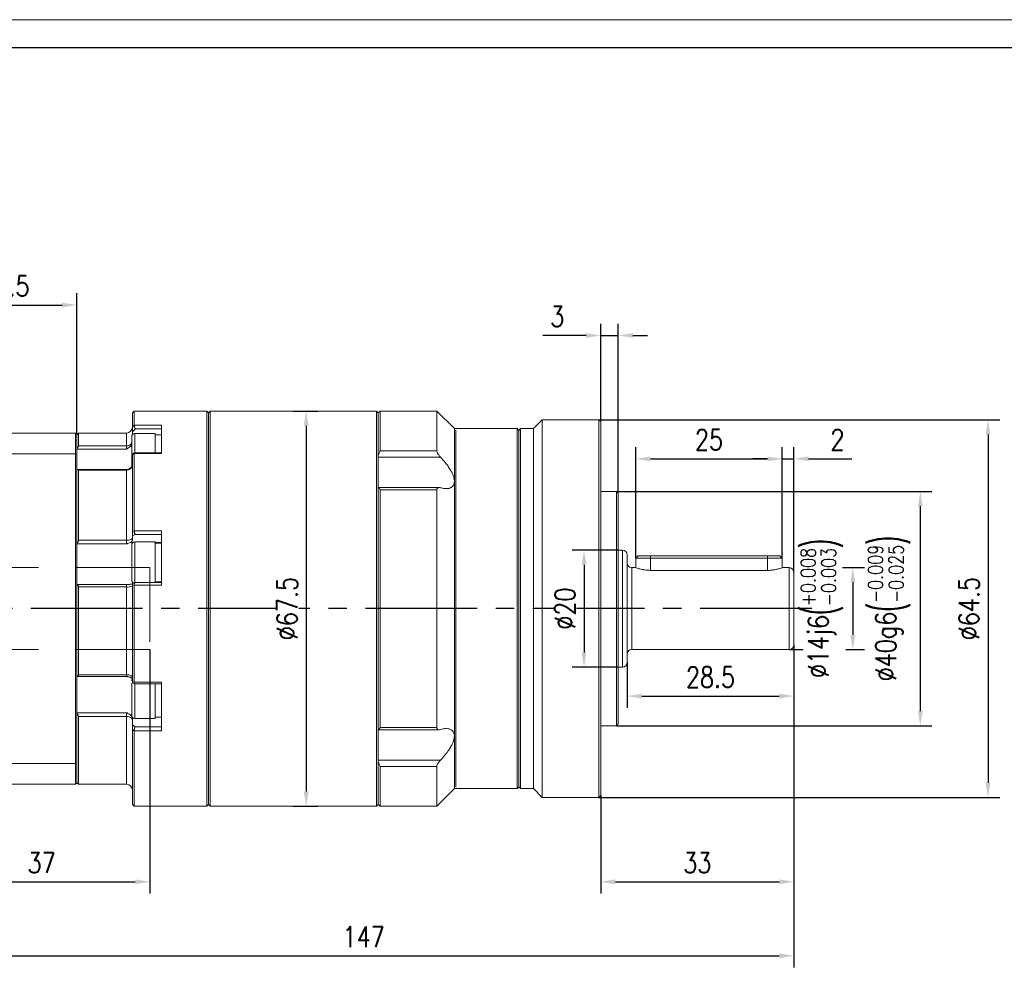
# Model space of a CAD drawing. Header units: millimetres. Extents: x 1841 to 2246, y 1020 to 1307.
# Tile 3 of 4: x 1988 to 2156, y 1142 to 1307. Entities that reach past the tile are written whole.
import ezdxf

# ---------------------------------------------------------------- set-up
doc = ezdxf.new("R2010")
doc.units = ezdxf.units.MM
doc.set_wipeout_variables(frame=1)
doc.header["$PDSIZE"] = -5
doc.linetypes.add('CENTER2', pattern=[28.575, 19.05, -3.175, 3.175, -3.175])
doc.linetypes.add('DASHED2', pattern=[9.525, 6.35, -3.175])
doc.layers.get('0').update_dxf_attribs({"lineweight": 18})
doc.layers.get('Defpoints').update_dxf_attribs({"lineweight": 18})
for name, color, linetype in [('1轮廓实线层', 7, 'Continuous'), ('3中心线层', 1, 'CENTER2'), ('4虚线层', 6, 'DASHED2'), ('7标注层', 4, 'Continuous')]:
    doc.layers.add(name, color=color, linetype=linetype)
doc.layers.add('SLD-0', color=7, linetype='Continuous', lineweight=18)
doc.styles.add('TH_GBDIM', font='romans.shx', dxfattribs={"width": 0.8, "bigfont": 'gbcbig.shx'})
doc.dimstyles.new('TH_GBDIM', dxfattribs={"dimtxt": 3.5, "dimasz": 2.5, "dimexe": 2, "dimexo": 0, "dimgap": 1.5, "dimtad": 1, "dimdec": 1, "dimdsep": 46, "dimtxsty": 'TH_GBDIM', "dimcen": 2.5, "dimclrd": 130, "dimclre": 130, "dimclrt": 3, "dimadec": 0, "dimazin": 2, "dimtfac": 0.714286, "dimtdec": 1, "dimtmove": 0, "dimatfit": 3, "dimfxl": 1, "dimtzin": 0, "dimlwd": -1, "dimlwe": -1, "dimarcsym": 0})

# ---------------------------------------------------------------- blocks, each defined once
blk = doc.blocks.new('*D12')
at = {"layer": '7标注层', "color": 130}
for p, q in [((2090.1, 1226.41), (2143.98, 1226.41)), ((2141.98, 1223.91), (2141.98, 1188.91)), ((2090.1, 1186.41), (2143.98, 1186.41))]:
    blk.add_line(p, q, dxfattribs=at)
for points in [[(2142.4, 1223.91), (2141.57, 1223.91), (2141.98, 1226.41)], [(2141.57, 1188.91), (2142.4, 1188.91), (2141.98, 1186.41)]]:
    blk.add_solid(points, dxfattribs=at)
at = {"layer": 'Defpoints', "color": 0}
for p in [(2090.1, 1226.41), (2090.1, 1186.41), (2141.98, 1186.41)]:
    blk.add_point(p, dxfattribs=at)
at = {"layer": '7标注层', "color": 3, "insert": (2136.68, 1206.41), "char_height": 3.5, "attachment_point": 5, "rotation": 90, "style": 'TH_GBDIM'}
blk.add_mtext('{\\A1;{%%c40}{}{g6\\H0.7143x;{\\H2x;\\W0.5;(}\\S-0.009^ -0.025;{\\H2x;\\W0.5;)}}}', dxfattribs=at)
blk = doc.blocks.new('*D15')
at = {"layer": '7标注层', "color": 130}
for p, q in [((2010.4, 1199.41), (2010.4, 1157.74)), ((1973.4, 1176.61), (1973.4, 1157.74)), ((1975.9, 1159.74), (2007.9, 1159.74))]:
    blk.add_line(p, q, dxfattribs=at)
for points in [[(1975.9, 1160.15), (1975.9, 1159.32), (1973.4, 1159.74)], [(2007.9, 1159.32), (2007.9, 1160.15), (2010.4, 1159.74)]]:
    blk.add_solid(points, dxfattribs=at)
at = {"layer": 'Defpoints', "color": 0}
for p in [(2010.4, 1199.41), (1973.4, 1176.61), (2010.4, 1159.74)]:
    blk.add_point(p, dxfattribs=at)
at = {"layer": '7标注层', "color": 3, "insert": (1991.9, 1162.99), "char_height": 3.5, "attachment_point": 5, "style": 'TH_GBDIM'}
blk.add_mtext('37', dxfattribs=at)
blk = doc.blocks.new('*D16')
at = {"layer": '7标注层', "color": 130}
for p, q in [((2093.4, 1215.01), (2093.4, 1234)), ((2118.4, 1215.01), (2118.4, 1234)), ((2095.9, 1232), (2115.9, 1232))]:
    blk.add_line(p, q, dxfattribs=at)
for points in [[(2095.9, 1232.41), (2095.9, 1231.58), (2093.4, 1232)], [(2115.9, 1231.58), (2115.9, 1232.41), (2118.4, 1232)]]:
    blk.add_solid(points, dxfattribs=at)
at = {"layer": 'Defpoints', "color": 0}
for p in [(2118.4, 1232), (2093.4, 1215.01), (2118.4, 1215.01)]:
    blk.add_point(p, dxfattribs=at)
at = {"layer": '7标注层', "color": 3, "insert": (2105.9, 1235.25), "char_height": 3.5, "attachment_point": 5, "style": 'TH_GBDIM'}
blk.add_mtext('25', dxfattribs=at)
blk = doc.blocks.new('*D17')
at = {"layer": '7标注层', "color": 130}
for p, q in [((2118.4, 1215.01), (2118.4, 1234)), ((2120.4, 1212.61), (2120.4, 1234)), ((2115.9, 1232), (2113.4, 1232)), ((2118.4, 1232), (2120.4, 1232)), ((2122.9, 1232), (2130.27, 1232))]:
    blk.add_line(p, q, dxfattribs=at)
for points in [[(2115.9, 1231.58), (2115.9, 1232.41), (2118.4, 1232)], [(2122.9, 1232.41), (2122.9, 1231.58), (2120.4, 1232)]]:
    blk.add_solid(points, dxfattribs=at)
at = {"layer": 'Defpoints', "color": 0}
for p in [(2120.4, 1232), (2118.4, 1215.01), (2120.4, 1212.61)]:
    blk.add_point(p, dxfattribs=at)
at = {"layer": '7标注层', "color": 3, "insert": (2127.84, 1235.25), "char_height": 3.5, "attachment_point": 5, "style": 'TH_GBDIM'}
blk.add_mtext('2', dxfattribs=at)
blk = doc.blocks.new('*D18')
at = {"layer": '7标注层', "color": 130}
for p, q in [((2120.4, 1200.21), (2120.4, 1189.46)), ((2091.9, 1197.21), (2091.9, 1189.46)), ((2094.4, 1191.46), (2117.9, 1191.46))]:
    blk.add_line(p, q, dxfattribs=at)
for points in [[(2094.4, 1191.88), (2094.4, 1191.05), (2091.9, 1191.46)], [(2117.9, 1191.05), (2117.9, 1191.88), (2120.4, 1191.46)]]:
    blk.add_solid(points, dxfattribs=at)
at = {"layer": 'Defpoints', "color": 0}
for p in [(2120.4, 1200.21), (2091.9, 1197.21), (2120.4, 1191.46)]:
    blk.add_point(p, dxfattribs=at)
at = {"layer": '7标注层', "color": 3, "insert": (2106.15, 1194.71), "char_height": 3.5, "attachment_point": 5, "style": 'TH_GBDIM'}
blk.add_mtext('28.5', dxfattribs=at)
blk = doc.blocks.new('*D19')
at = {"layer": '7标注层', "color": 130}
for p, q in [((2120.4, 1196.8), (2120.4, 1157.74)), ((2087.4, 1174.46), (2087.4, 1157.74)), ((2089.9, 1159.74), (2117.9, 1159.74))]:
    blk.add_line(p, q, dxfattribs=at)
for points in [[(2089.9, 1160.15), (2089.9, 1159.32), (2087.4, 1159.74)], [(2117.9, 1159.32), (2117.9, 1160.15), (2120.4, 1159.74)]]:
    blk.add_solid(points, dxfattribs=at)
at = {"layer": 'Defpoints', "color": 0}
for p in [(2120.4, 1196.8), (2087.4, 1174.46), (2120.4, 1159.74)]:
    blk.add_point(p, dxfattribs=at)
at = {"layer": '7标注层', "color": 3, "insert": (2103.9, 1162.99), "char_height": 3.5, "attachment_point": 5, "style": 'TH_GBDIM'}
blk.add_mtext('33', dxfattribs=at)
blk = doc.blocks.new('*D20')
at = {"layer": '7标注层', "color": 130}
for p, q in [((2120.4, 1196.8), (2120.4, 1145.09)), ((1973.4, 1174.49), (1973.4, 1145.09)), ((1975.9, 1147.09), (2117.9, 1147.09))]:
    blk.add_line(p, q, dxfattribs=at)
for points in [[(1975.9, 1147.5), (1975.9, 1146.67), (1973.4, 1147.09)], [(2117.9, 1146.67), (2117.9, 1147.5), (2120.4, 1147.09)]]:
    blk.add_solid(points, dxfattribs=at)
at = {"layer": 'Defpoints', "color": 0}
for p in [(2120.4, 1196.8), (1973.4, 1174.49), (2120.4, 1147.09)]:
    blk.add_point(p, dxfattribs=at)
at = {"layer": '7标注层', "color": 3, "insert": (2046.9, 1150.34), "char_height": 3.5, "attachment_point": 5, "style": 'TH_GBDIM'}
blk.add_mtext('147', dxfattribs=at)
blk = doc.blocks.new('*D21')
at = {"layer": '7标注层', "color": 130}
for p, q in [((2087.4, 1238.36), (2087.4, 1255.08)), ((2090.4, 1226.11), (2090.4, 1255.08)), ((2084.9, 1253.08), (2077.54, 1253.08)), ((2087.4, 1253.08), (2090.4, 1253.08)), ((2092.9, 1253.08), (2095.4, 1253.08))]:
    blk.add_line(p, q, dxfattribs=at)
for points in [[(2084.9, 1252.66), (2084.9, 1253.49), (2087.4, 1253.08)], [(2092.9, 1253.49), (2092.9, 1252.66), (2090.4, 1253.08)]]:
    blk.add_solid(points, dxfattribs=at)
at = {"layer": 'Defpoints', "color": 0}
for p in [(2090.4, 1253.08), (2087.4, 1238.36), (2090.4, 1226.11)]:
    blk.add_point(p, dxfattribs=at)
at = {"layer": '7标注层', "color": 3, "insert": (2079.97, 1256.33), "char_height": 3.5, "attachment_point": 5, "style": 'TH_GBDIM'}
blk.add_mtext('3', dxfattribs=at)
blk = doc.blocks.new('*D26')
at = {"layer": '7标注层', "color": 130}
for p, q in [((2087.1, 1238.66), (2155.55, 1238.66)), ((2153.55, 1236.16), (2153.55, 1176.66)), ((2087.1, 1174.16), (2155.55, 1174.16))]:
    blk.add_line(p, q, dxfattribs=at)
for points in [[(2153.96, 1236.16), (2153.13, 1236.16), (2153.55, 1238.66)], [(2153.13, 1176.66), (2153.96, 1176.66), (2153.55, 1174.16)]]:
    blk.add_solid(points, dxfattribs=at)
at = {"layer": 'Defpoints', "color": 0}
for p in [(2087.1, 1238.66), (2087.1, 1174.16), (2153.55, 1174.16)]:
    blk.add_point(p, dxfattribs=at)
at = {"layer": '7标注层', "color": 3, "insert": (2150.3, 1206.41), "char_height": 3.5, "attachment_point": 5, "rotation": 90, "style": 'TH_GBDIM'}
blk.add_mtext('{%%c64.5}{}{}', dxfattribs=at)
blk = doc.blocks.new('*D32')
at = {"layer": '7标注层', "color": 130}
for p, q in [((2128.68, 1213.41), (2132.46, 1213.41)), ((2130.46, 1210.91), (2130.46, 1201.91)), ((2119.6, 1199.41), (2121.95, 1199.41)), ((2129.25, 1199.41), (2132.46, 1199.41))]:
    blk.add_line(p, q, dxfattribs=at)
for points in [[(2130.88, 1210.91), (2130.04, 1210.91), (2130.46, 1213.41)], [(2130.04, 1201.91), (2130.88, 1201.91), (2130.46, 1199.41)]]:
    blk.add_solid(points, dxfattribs=at)
at = {"layer": 'Defpoints', "color": 0}
for p in [(2119.6, 1213.41), (2119.6, 1199.41), (2130.46, 1199.41)]:
    blk.add_point(p, dxfattribs=at)
at = {"layer": '7标注层', "color": 3, "insert": (2125.16, 1206.41), "char_height": 3.5, "attachment_point": 5, "rotation": 90, "style": 'TH_GBDIM'}
blk.add_mtext('{\\A1;{%%c14}{}{j6\\H0.7143x;{\\H2x;\\W0.5;(}\\S+0.008^ -0.003;{\\H2x;\\W0.5;)}}}', dxfattribs=at)
blk = doc.blocks.new('*D33')
at = {"layer": '7标注层', "color": 130}
for p, q in [((2034.9, 1240.16), (2039.09, 1240.16)), ((2037.09, 1237.66), (2037.09, 1175.16)), ((2034.9, 1172.66), (2039.09, 1172.66))]:
    blk.add_line(p, q, dxfattribs=at)
for points in [[(2037.51, 1237.66), (2036.67, 1237.66), (2037.09, 1240.16)], [(2036.67, 1175.16), (2037.51, 1175.16), (2037.09, 1172.66)]]:
    blk.add_solid(points, dxfattribs=at)
at = {"layer": 'Defpoints', "color": 0}
for p in [(2034.9, 1240.16), (2034.9, 1172.66), (2037.09, 1172.66)]:
    blk.add_point(p, dxfattribs=at)
at = {"layer": '7标注层', "color": 3, "insert": (2033.84, 1206.41), "char_height": 3.5, "attachment_point": 5, "rotation": 90, "style": 'TH_GBDIM'}
blk.add_mtext('{%%c67.5}{}{}', dxfattribs=at)
blk = doc.blocks.new('*D34')
at = {"layer": '7标注层', "color": 130}
for p, q in [((2090.4, 1216.41), (2082.55, 1216.41)), ((2084.55, 1213.91), (2084.55, 1198.91)), ((2090.4, 1196.41), (2082.55, 1196.41))]:
    blk.add_line(p, q, dxfattribs=at)
for points in [[(2084.97, 1213.91), (2084.14, 1213.91), (2084.55, 1216.41)], [(2084.14, 1198.91), (2084.97, 1198.91), (2084.55, 1196.41)]]:
    blk.add_solid(points, dxfattribs=at)
at = {"layer": 'Defpoints', "color": 0}
for p in [(2090.4, 1216.41), (2084.55, 1196.41), (2090.4, 1196.41)]:
    blk.add_point(p, dxfattribs=at)
at = {"layer": '7标注层', "color": 3, "insert": (2081.3, 1206.41), "char_height": 3.5, "attachment_point": 5, "rotation": 90, "style": 'TH_GBDIM'}
blk.add_mtext('{%%c20}{}{}', dxfattribs=at)
blk = doc.blocks.new('*D35')
at = {"layer": '7标注层', "color": 130}
for p, q in [((1973.4, 1239.21), (1973.4, 1260.28)), ((1997.9, 1236.21), (1997.9, 1260.28)), ((1975.9, 1258.28), (1995.4, 1258.28))]:
    blk.add_line(p, q, dxfattribs=at)
for points in [[(1975.9, 1258.69), (1975.9, 1257.86), (1973.4, 1258.28)], [(1995.4, 1257.86), (1995.4, 1258.69), (1997.9, 1258.28)]]:
    blk.add_solid(points, dxfattribs=at)
at = {"layer": 'Defpoints', "color": 0}
for p in [(1997.9, 1258.28), (1973.4, 1239.21), (1997.9, 1236.21)]:
    blk.add_point(p, dxfattribs=at)
at = {"layer": '7标注层', "color": 3, "insert": (1985.65, 1261.53), "char_height": 3.5, "attachment_point": 5, "style": 'TH_GBDIM'}
blk.add_mtext('24.5', dxfattribs=at)

msp = doc.modelspace()

# ---------------------------------------------------------------- linework, layer by layer
at = {"color": 7, "linetype": 'Continuous', "lineweight": 15}
for p, q in [((2007.704558, 1240.155951), (2007.404552, 1239.855949)), ((2007.404552, 1237.46129), (2007.404552, 1239.855949)), ((2020.104559, 1240.155951), (2007.704558, 1240.155951)), ((2007.704558, 1240.155951), (2007.704558, 1237.743374)), ((2020.404564, 1239.855949), (2020.104559, 1240.155951)), ((2020.104559, 1206.405949), (2020.104559, 1240.155951)), ((2020.704554, 1240.155951), (2020.404564, 1239.855949)), ((2020.404564, 1172.955949), (2020.404564, 1239.855949)), ((2020.404564, 1239.855949), (2020.404564, 1206.405949)), ((2049.104558, 1240.155951), (2020.704554, 1240.155951)), ((2020.704554, 1240.155951), (2020.704554, 1172.655948)), ((2049.404563, 1239.855949), (2049.104558, 1240.155951)), ((2049.104558, 1206.405949), (2049.104558, 1240.155951)), ((2049.704553, 1240.155951), (2049.404563, 1239.855949)), ((2049.404563, 1239.855949), (2049.404563, 1206.405949)), ((2049.404563, 1172.955949), (2049.404563, 1239.855949)), ((2059.404554, 1240.155951), (2049.704553, 1240.155951)), ((2049.704553, 1240.155951), (2049.704553, 1233.371844)), ((2062.40456, 1237.15595), (2059.404554, 1240.155951)), ((2059.404554, 1240.155951), (2059.404554, 1233.371934)), ((2059.404563, 1240.155949), (2059.404563, 1233.371934)), ((2007.404552, 1237.46129), (2007.704558, 1237.743374)), ((2007.704558, 1237.743374), (2007.704587, 1237.741642)), ((2007.704587, 1237.741642), (2012.404563, 1237.741642)), ((2012.404563, 1235.930643), (2012.404563, 1237.741642)), ((2077.40456, 1238.655948), (2075.904557, 1237.15595)), ((2087.10456, 1238.655948), (2077.40456, 1238.655948)), ((2077.40456, 1238.655948), (2077.40456, 1174.155951)), ((2087.404558, 1238.35595), (2087.10456, 1238.655948)), ((2087.10456, 1206.405949), (2087.10456, 1238.655948)), ((2087.404558, 1238.35595), (2087.404558, 1206.405949)), ((1997.704552, 1236.405949), (1973.604561, 1236.405949)), ((1997.704552, 1232.863462), (1997.704552, 1236.405949)), ((1997.904556, 1236.205949), (1997.704552, 1236.405949)), ((1998.204561, 1236.405949), (1997.904556, 1236.105949)), ((1997.904556, 1236.205949), (1997.904556, 1232.78776)), ((2006.404565, 1236.405949), (1998.204561, 1236.405949)), ((1998.204561, 1236.405949), (1998.204561, 1234.201091)), ((2006.404565, 1234.201091), (2006.404565, 1236.405949)), ((2007.404552, 1236.119723), (2007.404552, 1236.629637)), ((2011.304559, 1236.319725), (2007.804559, 1236.319725)), ((2007.804559, 1236.319725), (2007.804559, 1233.036843)), ((2012.404563, 1237.106402), (2007.911669, 1237.106402)), ((2011.304559, 1236.319725), (2011.304559, 1233.036843)), ((2012.404563, 1236.119723), (2011.304559, 1236.119723)), ((2073.104562, 1237.15595), (2062.40456, 1237.15595)), ((2062.40456, 1237.15595), (2062.40456, 1175.655948)), ((2062.654563, 1236.905949), (2062.654563, 1175.905949)), ((2073.40456, 1236.855949), (2073.104562, 1237.15595)), ((2073.104562, 1175.655948), (2073.104562, 1237.15595)), ((2073.704557, 1237.15595), (2073.40456, 1236.855949)), ((2073.40456, 1175.95595), (2073.40456, 1236.855949)), ((2075.904557, 1237.15595), (2073.704557, 1237.15595)), ((2073.704557, 1237.15595), (2073.704557, 1175.655948)), ((2075.904557, 1175.655948), (2075.904557, 1237.15595)), ((2007.304566, 1232.808017), (2007.304566, 1235.819724)), ((2012.404563, 1235.930643), (2012.404563, 1235.328671)), ((2012.404563, 1232.929789), (2012.404563, 1235.328671)), ((1997.704552, 1232.863462), (1973.604561, 1232.863462)), ((1997.704552, 1232.863462), (1997.904556, 1232.78776)), ((1997.704552, 1179.948437), (1997.704552, 1232.863462)), ((2006.404565, 1233.629825), (1997.904556, 1233.629825)), ((1997.904556, 1232.78776), (1997.904556, 1180.024138)), ((1998.204561, 1234.201091), (2006.404565, 1234.201091)), ((2006.404565, 1233.629825), (2006.404565, 1234.201091)), ((2007.304566, 1234.1023), (2007.035525, 1234.1023)), ((2007.304566, 1230.702704), (2007.304566, 1232.658897)), ((2007.704558, 1232.926907), (2007.404552, 1232.697042)), ((2007.404552, 1219.577093), (2007.404552, 1232.697042)), ((2007.733361, 1233.027768), (2007.405745, 1232.776599)), ((2007.704587, 1232.929789), (2007.704558, 1232.926907)), ((2007.704558, 1232.926907), (2007.704558, 1219.704033)), ((2012.404563, 1232.929789), (2007.704587, 1232.929789)), ((2012.404563, 1233.036843), (2007.753657, 1233.036843)), ((2049.404563, 1232.438597), (2049.404563, 1232.692032)), ((2049.704563, 1233.371934), (2059.404563, 1233.371934)), ((2049.404563, 1232.438597), (2049.404563, 1227.099882)), ((2060.028316, 1232.302798), (2049.404563, 1232.302798)), ((2006.404565, 1230.185083), (1998.095812, 1230.185083)), ((1998.204561, 1230.079644), (1998.204561, 1218.077911)), ((2006.404565, 1230.079644), (1998.204561, 1230.079644)), ((2006.404565, 1230.079644), (2006.404565, 1230.185083)), ((2006.404565, 1218.077911), (2006.404565, 1230.079644)), ((2059.802509, 1227.099882), (2049.404563, 1227.099882)), ((2049.404563, 1227.092765), (2049.404563, 1227.099882)), ((2049.704553, 1226.701316), (2049.704553, 1186.110572)), ((2059.404563, 1226.701223), (2049.704563, 1226.701223)), ((2059.404554, 1226.701223), (2059.404554, 1186.110675)), ((2059.404563, 1226.701223), (2059.404563, 1186.110675)), ((2090.104559, 1226.405949), (2087.404558, 1226.405949)), ((2090.404557, 1226.105949), (2090.104559, 1226.405949)), ((2090.104559, 1206.405949), (2090.104559, 1226.405949)), ((2090.404557, 1226.105949), (2090.404557, 1206.405949)), ((2007.404552, 1219.577093), (2007.704558, 1219.704033)), ((2007.704558, 1219.704033), (2007.704587, 1219.699751)), ((2007.704587, 1219.699751), (2012.404563, 1219.699751)), ((2012.404563, 1215.721162), (2012.404563, 1219.699751)), ((1998.204561, 1218.077911), (2006.404565, 1218.077911)), ((2006.404565, 1217.461796), (2006.404565, 1218.077911)), ((2007.502781, 1217.698585), (2007.035525, 1217.698585)), ((2007.404552, 1218.066307), (2007.404552, 1218.835231)), ((2011.304559, 1217.79993), (2007.804559, 1217.79993)), ((2007.804559, 1217.79993), (2007.804559, 1216.774804)), ((2012.404563, 1219.049652), (2007.911669, 1219.049652)), ((2011.304559, 1217.79993), (2011.304559, 1216.774804)), ((2012.404563, 1217.698585), (2011.304559, 1217.698585)), ((2012.404563, 1217.59993), (2011.304559, 1217.59993)), ((2006.404565, 1217.461796), (1997.904556, 1217.461796)), ((2007.304566, 1216.421251), (2007.304566, 1217.29993)), ((2007.304566, 1211.29993), (2007.304566, 1216.421251)), ((2007.804559, 1216.774804), (2007.804559, 1210.79993)), ((2011.304559, 1216.774804), (2011.304559, 1210.844731)), ((2091.104561, 1216.405949), (2090.404557, 1216.405949)), ((2091.104561, 1206.405949), (2091.104561, 1216.405949)), ((2012.404563, 1215.721162), (2012.404563, 1214.558243)), ((2012.404563, 1210.403961), (2012.404563, 1214.558243)), ((2091.90456, 1215.60595), (2091.90456, 1206.405949)), ((2093.804562, 1215.405949), (2093.404563, 1215.00595)), ((2093.404563, 1215.00595), (2093.404563, 1213.40595)), ((2095.90456, 1215.00595), (2093.404563, 1215.00595)), ((2093.804562, 1215.405949), (2095.90456, 1215.405949)), ((2095.90456, 1215.405949), (2095.90456, 1215.00595)), ((2095.90456, 1215.405949), (2115.904556, 1215.405949)), ((2115.904556, 1215.00595), (2095.90456, 1215.00595)), ((2095.90456, 1212.944298), (2095.90456, 1215.00595)), ((2115.904556, 1215.00595), (2115.904556, 1215.405949)), ((2115.904556, 1215.405949), (2118.004562, 1215.405949)), ((2118.404561, 1215.00595), (2115.904556, 1215.00595)), ((2115.904556, 1212.944298), (2115.904556, 1215.00595)), ((2118.404561, 1215.00595), (2118.004562, 1215.405949)), ((2118.404561, 1213.40595), (2118.404561, 1215.00595)), ((2093.404563, 1213.40595), (2092.704558, 1213.40595)), ((2092.704558, 1213.40595), (2092.704558, 1206.405949)), ((2115.904556, 1212.944298), (2095.90456, 1212.944298)), ((2119.604559, 1213.40595), (2118.404561, 1213.40595)), ((2119.604559, 1206.405949), (2119.604559, 1213.40595)), ((2120.404558, 1212.60595), (2120.404558, 1206.405949)), ((2007.886829, 1210.844238), (2007.404001, 1210.802125)), ((2012.404563, 1210.844731), (2007.893802, 1210.844731)), ((2011.304559, 1210.99993), (2012.404563, 1210.99993)), ((1997.904556, 1210.553569), (2006.404565, 1210.553569)), ((1998.204561, 1210.115886), (1998.204561, 1195.117455)), ((2006.404565, 1210.115886), (1998.204561, 1210.115886)), ((2006.404565, 1210.115886), (2006.404565, 1210.553569)), ((2006.404565, 1195.117455), (2006.404565, 1210.115886)), ((2007.704558, 1210.399334), (2007.404552, 1210.373274)), ((2007.404552, 1193.977419), (2007.404552, 1210.373274)), ((2007.704587, 1210.403961), (2007.704558, 1210.399334)), ((2007.704558, 1210.399334), (2007.704558, 1193.874856)), ((2012.404563, 1210.403961), (2007.704587, 1210.403961)), ((2020.104559, 1172.655948), (2020.104559, 1206.405949)), ((2020.404564, 1206.405949), (2020.404564, 1172.955949)), ((2049.104558, 1172.655948), (2049.104558, 1206.405949)), ((2049.404563, 1206.405949), (2049.404563, 1172.955949)), ((2087.10456, 1174.155951), (2087.10456, 1206.405949)), ((2087.404558, 1206.405949), (2087.404558, 1174.455949)), ((2090.104559, 1186.40595), (2090.104559, 1206.405949)), ((2090.404557, 1206.405949), (2090.404557, 1186.705949)), ((2091.104561, 1196.40595), (2091.104561, 1206.405949)), ((2091.90456, 1206.405949), (2091.90456, 1197.205949)), ((2092.704558, 1206.405949), (2092.704558, 1199.405949)), ((2119.604559, 1199.405949), (2119.604559, 1206.405949)), ((2120.404558, 1206.405949), (2120.404558, 1200.205949)), ((2092.704558, 1199.405949), (2119.604559, 1199.405949)), ((2090.404557, 1196.40595), (2091.104561, 1196.40595)), ((1997.904556, 1194.805596), (2006.404565, 1194.805596)), ((1998.204561, 1195.117455), (2006.404565, 1195.117455)), ((2006.404565, 1194.805596), (2006.404565, 1195.117455)), ((2007.304566, 1194.096372), (2007.304566, 1194.15595)), ((2007.404552, 1193.977419), (2007.704558, 1193.874856)), ((2007.304566, 1191.155949), (2007.304566, 1193.690727)), ((2007.404627, 1193.70176), (2007.81654, 1193.560819)), ((2007.704558, 1193.874856), (2007.704587, 1193.870529)), ((2007.704587, 1193.870529), (2012.404563, 1193.870529)), ((2007.804559, 1193.584685), (2007.804559, 1191.155949)), ((2007.841723, 1193.556239), (2012.404563, 1193.556239)), ((2011.304559, 1193.572616), (2011.304559, 1191.155949)), ((2012.404563, 1190.054955), (2012.404563, 1193.870529)), ((2007.304566, 1188.15595), (2007.304566, 1191.155949)), ((2007.804559, 1191.155949), (2007.804559, 1187.655949)), ((2011.304559, 1191.155949), (2011.304559, 1187.655949)), ((2012.404563, 1190.054955), (2012.404563, 1189.012312)), ((2012.404563, 1185.536152), (2012.404563, 1189.012312)), ((1997.904556, 1188.623654), (2006.404565, 1188.623654)), ((2006.404565, 1187.978898), (1998.204561, 1187.978898)), ((1998.204561, 1187.978898), (1998.204561, 1176.40595)), ((2006.404565, 1187.978898), (2006.404565, 1188.623654)), ((2006.404565, 1176.40595), (2006.404565, 1187.978898)), ((2007.304566, 1188.283282), (2007.035525, 1188.283282)), ((2007.404552, 1186.554483), (2007.404552, 1187.723989)), ((2007.804559, 1187.655949), (2011.304559, 1187.655949)), ((2011.304559, 1187.85595), (2012.404563, 1187.85595)), ((2007.404552, 1186.554483), (2007.911669, 1186.228356)), ((2007.704558, 1185.53249), (2007.404552, 1185.725501)), ((2007.404552, 1172.955949), (2007.404552, 1185.725501)), ((2007.911669, 1186.228356), (2012.404563, 1186.228356)), ((2049.404563, 1185.712017), (2049.404563, 1185.719133)), ((2049.404563, 1185.712017), (2059.80016, 1185.712017)), ((2049.404563, 1185.694191), (2049.404563, 1180.373301)), ((2049.704563, 1186.110675), (2059.404563, 1186.110675)), ((2087.404558, 1186.40595), (2090.104559, 1186.40595)), ((2090.104559, 1186.40595), (2090.404557, 1186.705949)), ((2007.704587, 1185.536152), (2007.704558, 1185.53249)), ((2007.704558, 1185.53249), (2007.704558, 1172.655948)), ((2012.404563, 1185.536152), (2007.704587, 1185.536152)), ((1997.704552, 1179.948437), (1973.604561, 1179.948437)), ((1997.704552, 1179.948437), (1997.904556, 1180.024138)), ((1997.704552, 1176.40595), (1997.704552, 1179.948437)), ((1997.904556, 1180.024138), (1997.904556, 1176.60595)), ((2049.404563, 1180.5091), (2060.028316, 1180.5091)), ((2049.404563, 1180.119867), (2049.404563, 1180.373301)), ((2049.704553, 1179.440047), (2049.704553, 1172.655948)), ((2059.404563, 1179.439964), (2049.704563, 1179.439964)), ((2059.404554, 1179.439964), (2059.404554, 1172.655948)), ((2059.404563, 1179.439964), (2059.404563, 1172.655949)), ((1997.704552, 1176.40595), (1973.604561, 1176.40595)), ((1997.704552, 1176.40595), (1997.904556, 1176.60595)), ((1997.904556, 1176.705949), (1998.204561, 1176.40595)), ((1998.204561, 1176.40595), (2006.404565, 1176.40595)), ((2059.404554, 1172.655948), (2062.40456, 1175.655948)), ((2062.40456, 1175.655948), (2073.104562, 1175.655948)), ((2073.104562, 1175.655948), (2073.40456, 1175.95595)), ((2073.40456, 1175.95595), (2073.704557, 1175.655948)), ((2073.704557, 1175.655948), (2075.904557, 1175.655948)), ((2075.904557, 1175.655948), (2077.40456, 1174.155951)), ((2077.40456, 1174.155951), (2087.10456, 1174.155951)), ((2087.10456, 1174.155951), (2087.404558, 1174.455949)), ((2007.404552, 1172.955949), (2007.704558, 1172.655948)), ((2007.704558, 1172.655948), (2020.104559, 1172.655948)), ((2020.104559, 1172.655948), (2020.404564, 1172.955949)), ((2020.404564, 1172.955949), (2020.704554, 1172.655948)), ((2020.704554, 1172.655948), (2049.104558, 1172.655948)), ((2049.104558, 1172.655948), (2049.404563, 1172.955949)), ((2049.404563, 1172.955949), (2049.704553, 1172.655948)), ((2049.704553, 1172.655948), (2059.404554, 1172.655948))]:
    msp.add_line(p, q, dxfattribs=at)
at = {"color": 7, "linetype": 'Continuous', "lineweight": 15, "flags": 128}
for points in [[(2006.404565, 1218.077911), (2006.599651, 1218.085386), (2006.787242, 1218.107527), (2006.960125, 1218.14348), (2007.11167, 1218.191865), (2007.236035, 1218.250823), (2007.328437, 1218.318088), (2007.385345, 1218.391073), (2007.404552, 1218.466976)], [(2006.404565, 1195.117455), (2006.599651, 1195.110224), (2006.787242, 1195.088812), (2006.960125, 1195.054039), (2007.11167, 1195.007244), (2007.236035, 1194.950223), (2007.328437, 1194.885169), (2007.385345, 1194.81458), (2007.404552, 1194.741171)], [(2006.404565, 1187.978898), (2006.599651, 1187.967096), (2006.787242, 1187.932142), (2006.960125, 1187.875381), (2007.11167, 1187.798992), (2007.236035, 1187.705914), (2007.328437, 1187.599721), (2007.385345, 1187.484494), (2007.404552, 1187.364663)]]:
    msp.add_lwpolyline(points, dxfattribs=at)
at = {"color": 7, "linetype": 'Continuous', "lineweight": 15}
for centre, radius, start, end in [((2006.40456, 1237.405949), 1, 270, 0), ((2007.80456, 1235.819724), 0.5, 90, 180), ((2006.421801, 1235.207633), 1.006689, 269.01897, 331.27046054), ((2006.40456, 1231.185082), 1, 270, 308.86218388), ((2006.498889, 1230.988276), 0.913515, 264.07347166, 352.48278778), ((2007.80456, 1217.29993), 0.5, 90, 180), ((2091.10456, 1215.605949), 0.8, 0, 90), ((2092.70456, 1214.205949), 0.8, 180, 270), ((2119.60456, 1212.605949), 0.8, 0, 90), ((2007.80456, 1211.29993), 0.5, 180, 270), ((2006.650744, 1212.230143), 2.128541, 263.35854545, 290.74096009), ((2092.70456, 1198.605949), 0.8, 90, 180), ((2119.60456, 1200.205949), 0.8, 270, 0), ((2091.10456, 1197.205949), 0.8, 270, 0), ((2006.40456, 1193.805596), 1, 80.69489152, 90), ((2007.80456, 1194.155949), 0.5, 148.13236572, 180), ((2007.80456, 1188.155949), 0.5, 180, 270), ((2006.40456, 1175.405949), 1, 0, 90)]:
    msp.add_arc(centre, radius, start, end, dxfattribs=at)
for points, knots in [([(2007.911669, 1237.106402), (2007.910988, 1237.107942), (2007.893047, 1237.148544), (2007.85265, 1237.24492), (2007.795499, 1237.395587), (2007.746542, 1237.544226), (2007.712866, 1237.668443), (2007.707348, 1237.717232), (2007.704587, 1237.741642)], [0, 0, 0, 0, 0.006654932, 0.1754529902, 0.3963868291, 0.6021211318, 0.8009340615, 1, 1, 1, 1]), ([(2007.404552, 1236.629637), (2007.404552, 1236.735466), (2007.404552, 1236.915327), (2007.404552, 1237.159057), (2007.404552, 1237.320466), (2007.404552, 1237.416751), (2007.404552, 1237.448838), (2007.404552, 1237.46129)], [0, 0, 0, 0, 0.3459910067, 0.5880289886, 0.7670581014, 0.9096021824, 1, 1, 1, 1]), ([(2007.911669, 1237.106402), (2007.907352, 1237.102345), (2007.73829, 1236.943448), (2007.569263, 1236.784514), (2007.404552, 1236.629637)], [0, 0, 0, 0, 0.025531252, 1, 1, 1, 1]), ([(2007.304566, 1234.502053), (2007.262382, 1234.412975), (2007.193209, 1234.266902), (2007.079782, 1234.148499), (2007.035525, 1234.1023)], [0, 0, 0, 0, 0.6098179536, 1, 1, 1, 1]), ([(1997.904556, 1233.746829), (1997.960542, 1233.810867), (1998.05382, 1233.91756), (1998.148926, 1234.057002), (1998.196884, 1234.149049), (1998.202207, 1234.185133), (1998.204561, 1234.201091)], [0, 0, 0, 0, 0.3786641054, 0.6308869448, 0.8367618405, 1, 1, 1, 1]), ([(2007.035525, 1234.1023), (2006.939543, 1234.017107), (2006.79467, 1233.88852), (2006.576838, 1233.741744), (2006.463837, 1233.668318), (2006.406319, 1233.630964), (2006.404565, 1233.629825)], [0, 0, 0, 0, 0.4912665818, 0.7415073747, 0.9921199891, 1, 1, 1, 1]), ([(2007.704587, 1232.929789), (2007.70677, 1232.960412), (2007.710259, 1233.009373), (2007.728855, 1233.020485), (2007.73582, 1233.024646)], [0, 0, 0, 0, 0.6254696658, 1, 1, 1, 1]), ([(2049.404563, 1232.692032), (2049.468113, 1232.788127), (2049.582788, 1232.961531), (2049.686347, 1233.203652), (2049.698803, 1233.318722), (2049.704563, 1233.371934)], [0, 0, 0, 0, 0.4005509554, 0.7227915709, 1, 1, 1, 1]), ([(2059.404563, 1233.371934), (2059.411566, 1233.312088), (2059.425542, 1233.192662), (2059.539425, 1232.940679), (2059.736403, 1232.628864), (2059.923731, 1232.41962), (2060.028316, 1232.302798)], [0, 0, 0, 0, 0.19473040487, 0.38859817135, 0.65865210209, 1, 1, 1, 1]), ([(2007.035525, 1230.409271), (2007.129709, 1230.499588), (2007.306964, 1230.669565), (2007.397298, 1230.914075), (2007.403193, 1231.045495), (2007.404552, 1231.075811)], [0, 0, 0, 0, 0.4658820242, 0.8767915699, 1, 1, 1, 1]), ([(2060.028316, 1232.302798), (2060.306224, 1231.999586), (2060.759141, 1231.505428), (2061.325968, 1230.752971), (2061.718266, 1230.150475), (2062.020204, 1229.587075), (2062.282201, 1228.967379), (2062.444698, 1228.264991), (2062.361466, 1227.61396), (2062.073076, 1227.216528), (2061.702794, 1227.003082), (2061.257057, 1226.896477), (2060.698784, 1226.896939), (2060.251907, 1227.007423), (2060.028316, 1227.062702)], [0, 0, 0, 0, 0.1198222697, 0.1952796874, 0.2706384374, 0.3285060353, 0.3862981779, 0.4813716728, 0.5766596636, 0.6686892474, 0.7380908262, 0.8076030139, 0.9037363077, 1, 1, 1, 1]), ([(1998.204561, 1230.079644), (1998.201036, 1230.104337), (1998.194004, 1230.153613), (1998.136652, 1230.188388), (1998.04113, 1230.185973), (1997.952228, 1230.144669), (1997.904556, 1230.12252)], [0, 0, 0, 0, 0.1999280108, 0.3989543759, 0.6776932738, 1, 1, 1, 1]), ([(2049.704563, 1226.701223), (2049.697463, 1226.768482), (2049.683294, 1226.9027), (2049.575616, 1227.040997), (2049.465718, 1227.074257), (2049.404563, 1227.092765)], [0, 0, 0, 0, 0.30819864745, 0.61503200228, 1, 1, 1, 1]), ([(2060.028316, 1227.062702), (2059.915735, 1227.084821), (2059.725957, 1227.122106), (2059.528706, 1227.034934), (2059.422758, 1226.895374), (2059.410328, 1226.76274), (2059.404563, 1226.701223)], [0, 0, 0, 0, 0.3673852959, 0.6192965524, 0.8234275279, 1, 1, 1, 1]), ([(2007.404552, 1218.835231), (2007.404552, 1218.89021), (2007.404552, 1218.983648), (2007.404552, 1219.180243), (2007.404552, 1219.34835), (2007.404552, 1219.480899), (2007.404552, 1219.5502), (2007.404552, 1219.577093)], [0, 0, 0, 0, 0.34599019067, 0.58802761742, 0.76705893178, 0.90960232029, 1, 1, 1, 1]), ([(2007.911669, 1219.049652), (2007.910988, 1219.050349), (2007.893053, 1219.068716), (2007.852646, 1219.122039), (2007.7955, 1219.236346), (2007.746541, 1219.385966), (2007.712866, 1219.54709), (2007.707348, 1219.648842), (2007.704587, 1219.699751)], [0, 0, 0, 0, 0.0066572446, 0.1754529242, 0.3963867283, 0.6021204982, 0.8009329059, 1, 1, 1, 1]), ([(1997.904556, 1217.536239), (1997.960542, 1217.586904), (1998.05382, 1217.671315), (1998.148926, 1217.831436), (1998.196884, 1217.965151), (1998.202207, 1218.043335), (1998.204561, 1218.077911)], [0, 0, 0, 0, 0.3786648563, 0.630887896, 0.8367632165, 1, 1, 1, 1]), ([(2007.035525, 1217.698585), (2006.939543, 1217.658813), (2006.794669, 1217.598782), (2006.57684, 1217.522475), (2006.46383, 1217.482986), (2006.406319, 1217.462423), (2006.404565, 1217.461796)], [0, 0, 0, 0, 0.4912662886, 0.7415069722, 0.9921191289, 1, 1, 1, 1]), ([(2007.404552, 1218.066307), (2007.391546, 1218.012592), (2007.365297, 1217.90419), (2007.206755, 1217.78154), (2007.078751, 1217.719526), (2007.035525, 1217.698585)], [0, 0, 0, 0, 0.3941376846, 0.7954052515, 1, 1, 1, 1]), ([(2007.911669, 1219.049652), (2007.907352, 1219.047827), (2007.73829, 1218.976367), (2007.569263, 1218.904887), (2007.404552, 1218.835231)], [0, 0, 0, 0, 0.0255312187, 1, 1, 1, 1]), ([(2095.90456, 1212.944298), (2095.633737, 1212.954426), (2095.092525, 1212.974665), (2094.363443, 1213.114817), (2093.793912, 1213.271009), (2093.446312, 1213.390865), (2093.435667, 1213.394858), (2093.431243, 1213.396518)], [0, 0, 0, 0, 0.2053616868, 0.410394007, 0.623842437, 0.8436626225, 1, 1, 1, 1]), ([(2118.377873, 1213.396518), (2118.385909, 1213.399355), (2118.423549, 1213.412644), (2118.227142, 1213.342437), (2117.805248, 1213.208472), (2117.147698, 1213.048396), (2116.469718, 1212.955212), (2116.042957, 1212.94697), (2115.904556, 1212.944298)], [0, 0, 0, 0, 0.0546698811, 0.2560966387, 0.4604384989, 0.6757218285, 0.8948353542, 1, 1, 1, 1]), ([(2007.404552, 1210.373274), (2007.404552, 1210.417506), (2007.404552, 1210.505741), (2007.404552, 1210.629229), (2007.404552, 1210.74021), (2007.404552, 1210.799414), (2007.404552, 1210.797542), (2007.404552, 1210.796935)], [0, 0, 0, 0, 0.15744496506, 0.31407964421, 0.53869203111, 0.85023149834, 1, 1, 1, 1]), ([(2007.704587, 1210.403961), (2007.707349, 1210.456222), (2007.712868, 1210.560677), (2007.746532, 1210.693251), (2007.795538, 1210.791291), (2007.847517, 1210.840748), (2007.881917, 1210.841228), (2007.893802, 1210.841394)], [0, 0, 0, 0, 0.2115084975, 0.4227465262, 0.6413382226, 0.8760785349, 1, 1, 1, 1]), ([(1998.204561, 1210.115886), (1998.201037, 1210.159911), (1998.194004, 1210.247761), (1998.136651, 1210.370999), (1998.04113, 1210.478621), (1997.952228, 1210.515068), (1997.904556, 1210.534612)], [0, 0, 0, 0, 0.1999288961, 0.3989535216, 0.677693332, 1, 1, 1, 1]), ([(2006.404565, 1210.553569), (2006.406319, 1210.553518), (2006.463834, 1210.551846), (2006.576838, 1210.549817), (2006.794671, 1210.549369), (2006.939543, 1210.55829), (2007.035525, 1210.5642)], [0, 0, 0, 0, 0.00788035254, 0.25849371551, 0.50873321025, 1, 1, 1, 1]), ([(2007.035525, 1210.5642), (2007.129709, 1210.574476), (2007.306965, 1210.593814), (2007.397298, 1210.621633), (2007.403193, 1210.636586), (2007.404552, 1210.640035)], [0, 0, 0, 0, 0.4658806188, 0.8767909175, 1, 1, 1, 1]), ([(1997.904556, 1194.805677), (1997.960542, 1194.813289), (1998.05382, 1194.825971), (1998.148926, 1194.912975), (1998.196884, 1195.01003), (1998.202207, 1195.084514), (1998.204561, 1195.117455)], [0, 0, 0, 0, 0.3786641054, 0.6308869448, 0.8367618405, 1, 1, 1, 1]), ([(2007.035525, 1194.679796), (2006.939467, 1194.708554), (2006.794479, 1194.751959), (2006.628797, 1194.78262), (2006.569954, 1194.79174), (2006.56663, 1194.792255)], [0, 0, 0, 0, 0.6494037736, 0.9801963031, 1, 1, 1, 1]), ([(2007.404552, 1194.382203), (2007.391546, 1194.425674), (2007.365297, 1194.513402), (2007.206754, 1194.612661), (2007.078751, 1194.662848), (2007.035525, 1194.679796)], [0, 0, 0, 0, 0.3941371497, 0.7954049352, 1, 1, 1, 1]), ([(2007.404552, 1193.701611), (2007.404552, 1193.706941), (2007.404552, 1193.71625), (2007.404552, 1193.795205), (2007.404552, 1193.885859), (2007.404552, 1193.951821), (2007.404552, 1193.977419)], [0, 0, 0, 0, 0.367916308, 0.6425991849, 0.8613033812, 1, 1, 1, 1]), ([(2007.818238, 1193.566398), (2007.810702, 1193.567125), (2007.783443, 1193.569754), (2007.74686, 1193.626206), (2007.712787, 1193.727337), (2007.707322, 1193.822778), (2007.704587, 1193.870529)], [0, 0, 0, 0, 0.1152469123, 0.4168043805, 0.7082167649, 1, 1, 1, 1]), ([(1998.204561, 1187.978898), (1998.201036, 1188.016464), (1998.194004, 1188.091427), (1998.136652, 1188.230938), (1998.04113, 1188.385552), (1997.952228, 1188.478401), (1997.904556, 1188.52819)], [0, 0, 0, 0, 0.1999280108, 0.3989543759, 0.6776932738, 1, 1, 1, 1]), ([(2006.404565, 1188.623654), (2006.406319, 1188.622794), (2006.463837, 1188.594582), (2006.576837, 1188.539782), (2006.794671, 1188.432104), (2006.939544, 1188.342588), (2007.035525, 1188.283282)], [0, 0, 0, 0, 0.0078799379, 0.2584927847, 0.5087328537, 1, 1, 1, 1]), ([(2007.035525, 1188.283282), (2007.129709, 1188.207497), (2007.306964, 1188.064869), (2007.397298, 1187.859703), (2007.403193, 1187.749427), (2007.404552, 1187.723989)], [0, 0, 0, 0, 0.4658820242, 0.8767915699, 1, 1, 1, 1]), ([(2007.404552, 1185.725501), (2007.404552, 1185.764201), (2007.404552, 1185.841401), (2007.404552, 1185.998386), (2007.404552, 1186.194697), (2007.404552, 1186.395488), (2007.404552, 1186.505708), (2007.404552, 1186.554483)], [0, 0, 0, 0, 0.1434534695, 0.2861689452, 0.4908208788, 0.7746777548, 1, 1, 1, 1]), ([(2007.704587, 1185.536152), (2007.707348, 1185.581086), (2007.712866, 1185.670894), (2007.746542, 1185.830292), (2007.795499, 1185.990494), (2007.852647, 1186.12647), (2007.893051, 1186.199453), (2007.910988, 1186.227299), (2007.911669, 1186.228356)], [0, 0, 0, 0, 0.19906830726, 0.39788013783, 0.60361498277, 0.82454794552, 0.99334358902, 1, 1, 1, 1]), ([(2049.404563, 1185.719133), (2049.468113, 1185.738677), (2049.582788, 1185.773943), (2049.686347, 1185.918293), (2049.698803, 1186.049842), (2049.704563, 1186.110675)], [0, 0, 0, 0, 0.4005509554, 0.72279157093, 1, 1, 1, 1]), ([(2059.404563, 1186.110675), (2059.411566, 1186.043169), (2059.425542, 1185.908456), (2059.539425, 1185.76847), (2059.736403, 1185.68999), (2059.923731, 1185.727984), (2060.028316, 1185.749197)], [0, 0, 0, 0, 0.1947304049, 0.3885981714, 0.6586521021, 1, 1, 1, 1]), ([(2060.028316, 1185.749197), (2060.306224, 1185.815246), (2060.759141, 1185.922889), (2061.325968, 1185.903347), (2061.718266, 1185.802033), (2062.020204, 1185.619837), (2062.282201, 1185.328396), (2062.444698, 1184.827702), (2062.361466, 1184.073549), (2062.073076, 1183.316209), (2061.702794, 1182.634986), (2061.257057, 1181.958621), (2060.698784, 1181.235134), (2060.251907, 1180.751221), (2060.028316, 1180.5091)], [0, 0, 0, 0, 0.1198222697, 0.1952796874, 0.2706384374, 0.3285060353, 0.3862981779, 0.4813716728, 0.5766596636, 0.6686892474, 0.7380908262, 0.8076030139, 0.9037363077, 1, 1, 1, 1]), ([(2049.704563, 1179.439964), (2049.697463, 1179.499742), (2049.683294, 1179.619032), (2049.575616, 1179.86186), (2049.465718, 1180.027624), (2049.404563, 1180.119867)], [0, 0, 0, 0, 0.3081986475, 0.6150320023, 1, 1, 1, 1]), ([(2060.028316, 1180.5091), (2059.915735, 1180.382777), (2059.725957, 1180.169835), (2059.528706, 1179.851043), (2059.422758, 1179.60957), (2059.410328, 1179.493704), (2059.404563, 1179.439964)], [0, 0, 0, 0, 0.3673852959, 0.6192965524, 0.8234275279, 1, 1, 1, 1])]:
    msp.add_open_spline(points, degree=3, knots=knots, dxfattribs=at)
at = {"layer": '3中心线层'}
msp.add_line((2123.43444, 1206.405949), (1969.177892, 1206.405949), dxfattribs=at)
at = {"layer": '4虚线层', "lineweight": 15, "ltscale": 2}
for p, q in [((2010.404559, 1213.405949), (1983.404563, 1213.405949)), ((2010.404559, 1213.405949), (2010.404559, 1199.405949)), ((2010.404559, 1199.405949), (1983.404563, 1199.405949))]:
    msp.add_line(p, q, dxfattribs=at)
at = {"layer": 'SLD-0', "color": 3}
msp.add_lwpolyline([(1841.016039, 1020.328471), (2246.450573, 1020.328471), (2246.450573, 1307.028605), (1841.016039, 1307.028605)], close=True, dxfattribs=at)
at = {"layer": 'SLD-0', "color": 3, "lineweight": 25}
msp.add_lwpolyline([(1865.149047, 1025.155072), (2241.623971, 1025.155072), (2241.623971, 1302.202003), (1865.149047, 1302.202003)], close=True, dxfattribs=at)

# ---------------------------------------------------------------- dimensions: what is measured, and where the dimension line sits
at = {"layer": '7标注层'}
dim = msp.add_linear_dim(base=(1997.904556, 1258.276005), p1=(1973.404558, 1239.206805), p2=(1997.904556, 1236.205949), dimstyle='TH_GBDIM', dxfattribs=at)
dim.commit()
dim.dimension.update_dxf_attribs({"geometry": '*D35', "text_midpoint": (1985.654557, 1261.526005)})
for base, p1, p2, picture, middle in [((2090.404558, 1253.076272), (2087.404558, 1238.355949), (2090.404558, 1226.105949), '*D21', (2079.971225, 1253.076272)), ((2118.404558, 1231.997131), (2093.404558, 1215.005949), (2118.404558, 1215.005949), '*D16', (2105.904558, 1231.997131)), ((2010.404559, 1159.735627), (1973.404558, 1176.605949), (2010.404559, 1199.405949), '*D15', (1991.904558, 1159.735627)), ((2120.404558, 1147.087952), (1973.404558, 1174.489756), (2120.404558, 1196.80033), '*D20', (2046.904558, 1147.087952)), ((2120.404558, 1159.735627), (2087.404558, 1174.455949), (2120.404558, 1196.80033), '*D19', (2103.904558, 1159.735627))]:
    dim = msp.add_linear_dim(base=base, p1=p1, p2=p2, dimstyle='TH_GBDIM', override={"dimdec": 4}, dxfattribs=at)
    dim.commit()
    dim.dimension.update_dxf_attribs({"geometry": picture, "text_midpoint": middle, "dimtype": 160})
for base, p1, p2, text, override, picture, middle in [((2153.545087, 1174.155949), (2087.104558, 1238.655949), (2087.104558, 1174.155949), '{%%c<>}{}{}', {"dimdec": 4}, '*D26', (2153.545087, 1206.405949)), ((2130.45835, 1199.405949), (2119.604558, 1213.405949), (2119.604558, 1199.405949), '{\\A1;{%%c<>}{}{j6\\H0.7143x;{\\H2x;\\W0.5;(}\\S+0.008^ -0.003;{\\H2x;\\W0.5;)}}}', {"dimdec": 4, "dimtp": 0.008, "dimtm": 0.003, "dimtdec": 3, "dimtzin": 8}, '*D32', (2130.45835, 1206.405949))]:
    dim = msp.add_linear_dim(base=base, p1=p1, p2=p2, angle=90, text=text, dimstyle='TH_GBDIM', override=override, dxfattribs=at)
    dim.commit()
    dim.dimension.update_dxf_attribs({"geometry": picture, "text_midpoint": middle, "dimtype": 160})
for base, p1, p2, override, picture, middle in [((2120.404558, 1231.997131), (2118.404558, 1215.005949), (2120.404558, 1212.605949), {"dimdec": 4}, '*D17', (2127.837891, 1235.247131)), ((2120.404558, 1191.463134), (2091.904558, 1197.205949), (2120.404558, 1200.205949), {"dimexo": 0, "dimgap": 1.5, "dimtad": 1, "dimjust": 0, "dimdec": 4, "dimlfac": 1, "dimse1": 0, "dimse2": 0, "dimsd1": 0, "dimsd2": 0}, '*D18', (2106.154558, 1194.713134))]:
    dim = msp.add_linear_dim(base=base, p1=p1, p2=p2, dimstyle='TH_GBDIM', override=override, dxfattribs=at)
    dim.commit()
    dim.dimension.update_dxf_attribs({"geometry": picture, "text_midpoint": middle})
dim = msp.add_linear_dim(base=(2141.984183, 1186.405949), p1=(2090.104558, 1226.405949), p2=(2090.104558, 1186.405949), angle=90, text='{\\A1;{%%c<>}{}{g6\\H0.7143x;{\\H2x;\\W0.5;(}\\S-0.009^ -0.025;{\\H2x;\\W0.5;)}}}', dimstyle='TH_GBDIM', override={"dimgap": 1.5, "dimtad": 1, "dimjust": 0, "dimdec": 4, "dimlfac": 1, "dimse1": 0, "dimse2": 0, "dimsd1": 0, "dimsd2": 0, "dimtp": -0.009, "dimtm": 0.025, "dimtdec": 3, "dimtzin": 8}, dxfattribs=at)
dim.commit()
dim.dimension.update_dxf_attribs({"geometry": '*D12', "text_midpoint": (2136.684107, 1206.405949)})

# ---------------------------------------------------------------- next in the draw order: wipeouts: each hides what was drawn before it
for points in [[(2035.7887, 1200.472616), (2031.8887, 1200.472616), (2031.8887, 1212.339283), (2035.7887, 1212.339283)], [(2083.252707, 1202.472616), (2079.352707, 1202.472616), (2079.352707, 1210.339283), (2083.252707, 1210.339283)]]:
    msp.add_wipeout(points).dxf.layer = '1轮廓实线层'

# ---------------------------------------------------------------- next in the draw order: dimensions: what is measured, and where the dimension line sits
for base, p1, p2, picture, middle in [((2037.0887, 1172.655948), (2034.904556, 1240.155951), (2034.904556, 1172.655948), '*D33', (2033.8387, 1206.405949)), ((2084.552707, 1196.405949), (2090.404558, 1216.405949), (2090.404558, 1196.405949), '*D34', (2081.302707, 1206.405949))]:
    dim = msp.add_linear_dim(base=base, p1=p1, p2=p2, angle=90, text='{%%c<>}{}{}', dimstyle='TH_GBDIM', override={"dimexo": 0, "dimgap": 1.5, "dimtad": 1, "dimjust": 0, "dimdec": 4, "dimlfac": 1, "dimse1": 0, "dimse2": 0, "dimsd1": 0, "dimsd2": 0}, dxfattribs=at)
    dim.commit()
    dim.dimension.update_dxf_attribs({"geometry": picture, "text_midpoint": middle})

doc.saveas('drawing.dxf')
